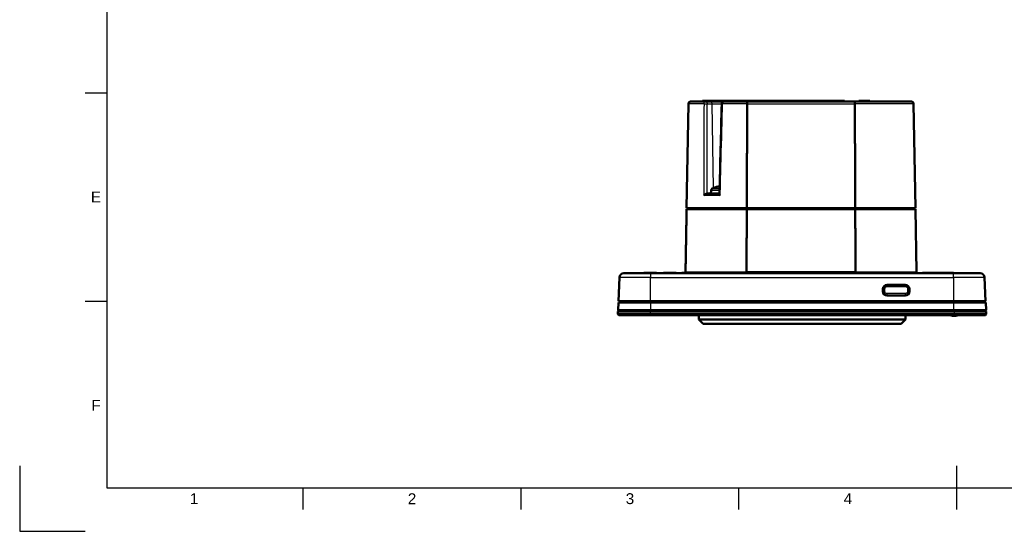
# Model space of a CAD drawing. Header units: millimetres. Extents: x 0 to 420, y 0 to 297.
# Tile 1 of 10: x 0 to 226, y 0 to 117. Entities that reach past the tile are written whole.
import ezdxf
from ezdxf.enums import TextEntityAlignment as Align

# ---------------------------------------------------------------- set-up
doc = ezdxf.new("R2010")
doc.units = ezdxf.units.MM
doc.header["$LTSCALE"] = 0.75
for name, color, linetype, lineweight in [('BORDER', 7, 'Continuous', 25), ('Visible', 7, 'Continuous', 50), ('Visible Narrow', 7, 'Continuous', 25)]:
    doc.layers.add(name, color=color, linetype=linetype, lineweight=lineweight)
doc.styles.add('FusionTitle', font='arial.ttf')

# ---------------------------------------------------------------- blocks, each defined once
blk = doc.blocks.new('ISO_A3_SHEET')
at = {"layer": 'BORDER'}
for p, q in [((20, 287), (20, 10)), ((15, 100.66667), (20, 100.66667)), ((15, 52.83334), (20, 52.83334)), ((215, 5), (215, 15)), ((20, 10), (410, 10)), ((65, 5), (65, 10)), ((115, 5), (115, 10)), ((165, 5), (165, 10))]:
    blk.add_line(p, q, dxfattribs=at)
at = {"layer": 'Defpoints'}
for p, q in [((0, 15), (0, 0)), ((0, 0), (15, 0))]:
    blk.add_line(p, q, dxfattribs=at)
at = {"layer": 'BORDER', "style": 'FusionTitle'}
for s, p in [('E', (17.5, 76.75001)), ('F', (17.5, 28.91668)), ('1', (40, 7.5)), ('2', (90, 7.5)), ('3', (140, 7.5)), ('4', (190, 7.5))]:
    blk.add_text(s, height=2.5, dxfattribs=at).set_placement(p, align=Align.MIDDLE)

msp = doc.modelspace()

# ---------------------------------------------------------------- linework, layer by layer
at = {"layer": 'Visible', "extrusion": (0, 1, -2.967e-13)}
for p, q in [((152.993, 74.161), (153.412, 98.17)), ((153.912, 98.661), (157.366, 98.661)), ((158.409, 98.861), (156.609, 98.861)), ((156.609, 98.661), (156.609, 98.861)), ((158.452, 98.661), (157.366, 98.661)), ((158.409, 98.861), (187.409, 98.861)), ((161.552, 98.661), (158.452, 98.661)), ((161.552, 98.661), (167.001, 98.661)), ((191.466, 98.661), (167.001, 98.661)), ((189.209, 98.861), (187.409, 98.861)), ((189.209, 98.661), (189.209, 98.861)), ((191.466, 98.661), (204.554, 98.661)), ((192.532, 98.861), (192.966, 98.861)), ((192.532, 98.661), (192.532, 98.861)), ((192.966, 98.861), (194.376, 98.861)), ((192.966, 98.661), (192.966, 98.861)), ((194.376, 98.861), (195.036, 98.861)), ((194.376, 98.661), (194.376, 98.861)), ((195.036, 98.661), (195.036, 98.861)), ((205.054, 98.17), (205.473, 74.161)), ((160.393, 79.124), (160.399, 79.038)), ((157.657, 77.561), (160.518, 77.561)), ((158.608, 78.273), (158.545, 77.561)), ((159.676, 79.041), (159.678, 79.038)), ((152.99, 73.961), (166.791, 73.961)), ((166.792, 74.161), (152.993, 74.161)), ((153.99, 73.961), (153.993, 74.161)), ((166.791, 73.961), (191.675, 73.961)), ((166.792, 74.161), (191.675, 74.161)), ((167.018, 73.961), (167.019, 74.161)), ((191.448, 73.961), (191.447, 74.161)), ((205.473, 74.161), (191.675, 74.161)), ((191.675, 73.961), (205.477, 73.961)), ((200.336, 74.161), (200.336, 73.961)), ((202.506, 74.161), (202.506, 73.961)), ((203.382, 74.161), (203.377, 73.961)), ((204.477, 73.961), (204.473, 74.161)), ((205.477, 73.961), (205.728, 59.556)), ((138.614, 59.261), (144.733, 59.261)), ((146.072, 59.361), (143.148, 59.361)), ((143.148, 59.261), (143.148, 59.361)), ((214.233, 59.261), (144.733, 59.261)), ((146.072, 59.261), (146.072, 59.361)), ((150.593, 59.361), (147.668, 59.361)), ((147.668, 59.261), (147.668, 59.361)), ((150.593, 59.261), (150.593, 59.361)), ((151.865, 59.361), (151.981, 59.361)), ((151.865, 59.261), (151.865, 59.361)), ((151.981, 59.361), (152.662, 59.361)), ((151.981, 59.261), (151.981, 59.361)), ((207.095, 59.361), (207.069, 59.361)), ((207.069, 59.261), (207.069, 59.361)), ((207.122, 59.361), (207.095, 59.361)), ((207.095, 59.261), (207.095, 59.361)), ((207.122, 59.361), (207.134, 59.361)), ((207.269, 59.361), (207.134, 59.361)), ((207.269, 59.361), (209.015, 59.361)), ((209.287, 59.361), (209.015, 59.361)), ((209.015, 59.261), (209.015, 59.361)), ((209.813, 59.361), (209.287, 59.361)), ((209.287, 59.261), (209.287, 59.361)), ((209.813, 59.361), (210.243, 59.361)), ((210.338, 59.361), (210.243, 59.361)), ((210.243, 59.261), (210.243, 59.361)), ((210.338, 59.361), (210.826, 59.361)), ((210.921, 59.361), (210.826, 59.361)), ((210.921, 59.361), (211.406, 59.361)), ((210.921, 59.261), (210.921, 59.361)), ((211.608, 59.361), (211.406, 59.361)), ((211.703, 59.361), (211.608, 59.361)), ((211.608, 59.261), (211.608, 59.361)), ((211.703, 59.361), (211.715, 59.361)), ((211.809, 59.361), (211.715, 59.361)), ((212.042, 59.361), (211.809, 59.361)), ((211.809, 59.261), (211.809, 59.361)), ((212.042, 59.361), (212.203, 59.361)), ((212.203, 59.361), (214.02, 59.361)), ((212.203, 59.261), (212.203, 59.361)), ((214.154, 59.361), (214.02, 59.361)), ((214.154, 59.361), (214.166, 59.361)), ((214.194, 59.361), (214.166, 59.361)), ((214.219, 59.361), (214.194, 59.361)), ((214.194, 59.261), (214.194, 59.361)), ((214.219, 59.261), (214.219, 59.361)), ((214.233, 59.261), (220.352, 59.261)), ((137.615, 58.305), (137.377, 52.861)), ((203.174, 56.481), (198.974, 56.481)), ((199.024, 56.611), (203.124, 56.611)), ((221.589, 52.861), (221.352, 58.305)), ((198.024, 55.111), (198.024, 55.611)), ((198.074, 55.582), (198.074, 54.983)), ((204.074, 54.983), (204.074, 55.582)), ((204.124, 55.611), (204.124, 55.111)), ((137.328, 52.561), (137.265, 50.761)), ((137.328, 52.561), (144.765, 52.561)), ((144.733, 52.861), (137.377, 52.861)), ((138.164, 52.561), (138.151, 52.861)), ((144.733, 52.861), (214.233, 52.861)), ((144.765, 52.561), (214.202, 52.561)), ((203.124, 54.111), (199.024, 54.111)), ((214.202, 52.561), (221.639, 52.561)), ((221.589, 52.861), (214.233, 52.861)), ((220.802, 52.561), (220.815, 52.861)), ((221.702, 50.761), (221.639, 52.561)), ((137.233, 50.461), (137.433, 50.661)), ((144.609, 50.461), (137.233, 50.461)), ((137.233, 50.461), (137.233, 49.861)), ((137.233, 49.861), (137.433, 49.661)), ((137.233, 49.861), (144.609, 49.861)), ((144.765, 50.761), (137.265, 50.761)), ((137.433, 50.661), (144.609, 50.661)), ((138.233, 50.661), (138.233, 50.761)), ((214.358, 50.661), (144.609, 50.661)), ((144.609, 50.461), (214.358, 50.461)), ((214.358, 49.861), (144.609, 49.861)), ((214.202, 50.761), (144.765, 50.761)), ((221.702, 50.761), (214.202, 50.761)), ((214.358, 50.661), (221.533, 50.661)), ((221.733, 50.461), (214.358, 50.461)), ((214.358, 49.861), (221.733, 49.861)), ((220.733, 50.661), (220.733, 50.761)), ((221.533, 50.661), (221.733, 50.461)), ((221.733, 49.861), (221.533, 49.661)), ((221.733, 50.461), (221.733, 49.861)), ((144.609, 49.661), (137.433, 49.661)), ((144.609, 49.661), (214.358, 49.661)), ((155.777, 48.661), (155.777, 49.661)), ((155.777, 48.661), (203.19, 48.661)), ((156.777, 47.661), (155.777, 48.661)), ((202.19, 47.661), (156.777, 47.661)), ((202.19, 47.661), (203.19, 48.661)), ((203.19, 48.661), (203.19, 49.661)), ((214.758, 49.461), (213.958, 49.461)), ((221.533, 49.661), (214.358, 49.661))]:
    msp.add_line(p, q, dxfattribs=at)
at = {"layer": 'Visible', "extrusion": (1e-16, 0, -1)}
for centre, radius, start, end in [((-153.912, 98.161), 0.5, 1.00002, 89.99998), ((-161.552, 98.161), 0.5, 4.77869, 90), ((-204.554, 98.161), 0.5, 90.00002, 178.99998), ((-159.139, 78.227), 0.533, 5, 58.17024), ((-160.545, 75.961), 3.2, 58.17024, 74.24448), ((-152.438, 59.561), 0.3, 181, 270), ((-206.028, 59.561), 0.3, 270, 359), ((-220.352, 58.261), 1, 90, 177.5), ((-199.024, 55.611), 1, 0, 90), ((-203.124, 55.611), 1, 90, 180), ((-199.024, 55.111), 1, 270, 0), ((-203.124, 55.111), 1, 180, 270), ((-213.958, 50.461), 1, 270, 306.8699), ((-214.758, 50.461), 1, 233.1301, 270)]:
    msp.add_arc(centre, radius, start, end, dxfattribs=at)
at = {"layer": 'Visible'}
msp.add_arc((138.614, 58.261), 1, 90, 177.5, dxfattribs=at)
for centre, major_axis, ratio, start_param, end_param in [((160.545, 75.966), (3.199, 0), 0.9975641, 1.7155998, 1.8452062), ((160.545, 76.521), (-3.039, 0), 0.8290376, 4.7088228, 4.7605754)]:
    msp.add_ellipse(centre, major_axis=major_axis, ratio=ratio, start_param=start_param, end_param=end_param, dxfattribs=at)
at = {"layer": 'Visible', "extrusion": (1e-16, 0, -1)}
for centre, major_axis, start_param, end_param in [((198.974, 55.582), (0.9, 0), 3.1415927, 4.712389), ((203.174, 55.582), (-0.9, 0), 1.5707963, 3.1415927), ((198.974, 54.983), (0.9, 0), 2.7507763, 3.1415927), ((203.174, 54.983), (-0.9, 0), 3.1415927, 3.532409)]:
    msp.add_ellipse(centre, major_axis=major_axis, ratio=0.9990482, start_param=start_param, end_param=end_param, dxfattribs=at)
at = {"layer": 'Visible'}
for points, degree in [([(160.515, 77.446), (160.694, 84.356), (160.873, 91.265), (161.053, 98.174)], 3), ([(152.99, 73.961), (152.864, 66.775), (152.738, 59.556)], 2), ([(195.684, 74.161), (195.687, 74.094), (195.69, 74.028), (195.693, 73.961)], 3)]:
    msp.add_open_spline(points, degree=degree, dxfattribs=at)
for points, weights in [([(166.887, 98.17), (166.839, 86.211), (166.792, 74.161)], [1.00000000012, 1.00000000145, 1.00000000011]), ([(191.58, 98.17), (191.627, 86.211), (191.675, 74.161)], [0.999999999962, 0.999999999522, 0.999999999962])]:
    msp.add_rational_spline(points, weights, degree=2, dxfattribs=at)
for points, knots in [([(167.001, 98.661), (166.988, 98.661), (166.976, 98.652), (166.964, 98.634), (166.961, 98.63), (166.959, 98.626), (166.956, 98.621), (166.947, 98.604), (166.938, 98.582), (166.93, 98.555), (166.927, 98.542), (166.923, 98.528), (166.92, 98.513), (166.913, 98.482), (166.907, 98.447), (166.902, 98.409), (166.899, 98.391), (166.897, 98.373), (166.896, 98.354), (166.891, 98.305), (166.888, 98.252), (166.887, 98.199), (166.887, 98.189), (166.887, 98.179), (166.887, 98.17)], [-0.078881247, -0.078881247, -0.078881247, -0.078881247, -0.062007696, -0.062007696, -0.062007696, -0.058279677, -0.058279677, -0.058279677, -0.04490864, -0.04490864, -0.04490864, -0.03842596, -0.03842596, -0.03842596, -0.025172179, -0.025172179, -0.025172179, -0.019081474, -0.019081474, -0.019081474, -0.002906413, -0.002906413, -0.002906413, 0, 0, 0, 0]), ([(191.466, 98.661), (191.478, 98.661), (191.491, 98.652), (191.503, 98.634), (191.505, 98.63), (191.508, 98.626), (191.511, 98.621), (191.52, 98.604), (191.528, 98.582), (191.536, 98.555), (191.54, 98.542), (191.544, 98.528), (191.547, 98.513), (191.554, 98.482), (191.56, 98.447), (191.565, 98.409), (191.567, 98.391), (191.569, 98.373), (191.571, 98.354), (191.576, 98.305), (191.579, 98.252), (191.58, 98.199), (191.58, 98.189), (191.58, 98.179), (191.58, 98.17)], [-0.000324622, -0.000324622, -0.000324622, -0.000324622, 0.016566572, 0.016566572, 0.016566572, 0.020298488, 0.020298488, 0.020298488, 0.033683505, 0.033683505, 0.033683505, 0.040172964, 0.040172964, 0.040172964, 0.053440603, 0.053440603, 0.053440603, 0.059537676, 0.059537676, 0.059537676, 0.075730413, 0.075730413, 0.075730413, 0.078639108, 0.078639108, 0.078639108, 0.078639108]), ([(160.393, 79.124), (160.392, 79.129), (160.384, 79.134), (160.352, 79.141), (160.329, 79.142), (160.301, 79.142), (160.274, 79.142), (160.239, 79.141), (160.163, 79.134), (160.122, 79.129), (160.084, 79.124)], [-0.023306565, -0.023306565, -0.023306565, -0.023306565, -0.011673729, -0.011673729, 0, 0, 0, 0.011673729, 0.011673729, 0.023306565, 0.023306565, 0.023306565, 0.023306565]), ([(157.657, 77.561), (157.619, 77.561), (157.578, 77.554), (157.489, 77.527), (157.443, 77.507), (157.323, 77.442), (157.254, 77.392), (157.149, 77.304), (157.105, 77.261), (157.024, 77.17), (156.988, 77.122), (156.957, 77.072), (156.956, 77.071), (156.955, 77.07)], [-0.089242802, -0.089242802, -0.089242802, -0.089242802, -0.076220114, -0.076220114, -0.062391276, -0.062391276, -0.039386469, -0.039386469, -0.020193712, -0.020193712, 0, 0, 0.000436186, 0.000436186, 0.000436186, 0.000436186]), ([(160.685, 77.07), (160.684, 77.071), (160.683, 77.072), (160.638, 77.134), (160.599, 77.195), (160.544, 77.306), (160.524, 77.358), (160.515, 77.42), (160.514, 77.434), (160.515, 77.446)], [-0.088093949, -0.088093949, -0.088093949, -0.088093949, -0.087698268, -0.087698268, -0.064712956, -0.064712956, -0.043309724, -0.043309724, -0.036594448, -0.036594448, -0.036594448, -0.036594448]), ([(166.668, 59.261), (166.677, 59.261), (166.686, 59.269), (166.694, 59.285), (166.702, 59.3), (166.709, 59.322), (166.715, 59.35), (166.721, 59.377), (166.726, 59.409), (166.73, 59.445), (166.733, 59.48), (166.735, 59.518), (166.735, 59.556)], [-0.000251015, -0.000251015, -0.000251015, -0.000251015, 0.012092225, 0.012092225, 0.012092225, 0.024012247, 0.024012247, 0.024012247, 0.03563423, 0.03563423, 0.03563423, 0.047100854, 0.047100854, 0.047100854, 0.047100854]), ([(191.732, 59.556), (191.732, 59.518), (191.734, 59.48), (191.737, 59.445), (191.74, 59.409), (191.745, 59.377), (191.751, 59.35), (191.757, 59.322), (191.765, 59.3), (191.773, 59.285), (191.781, 59.269), (191.79, 59.261), (191.799, 59.261)], [0, 0, 0, 0, 0.011455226, 0.011455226, 0.011455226, 0.023065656, 0.023065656, 0.023065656, 0.034973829, 0.034973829, 0.034973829, 0.047304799, 0.047304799, 0.047304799, 0.047304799])]:
    msp.add_open_spline(points, degree=3, knots=knots, dxfattribs=at)
at = {"layer": 'Visible', "extrusion": (-1.42003e-08, 5.57812e-11, 1)}
msp.add_rational_spline([(166.791, 73.961), (166.763, 66.775), (166.735, 59.556)], [1.00000000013, 1.00000000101, 1.00000000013], degree=2, dxfattribs=at)
at = {"layer": 'Visible', "extrusion": (-1.42003e-08, -5.57812e-11, -1)}
msp.add_rational_spline([(191.675, 73.961), (191.704, 66.775), (191.732, 59.556)], [1.00000000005, 1.00000000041, 1.00000000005], degree=2, dxfattribs=at)
at = {"layer": 'Visible Narrow', "extrusion": (0, 1, -2.967e-13)}
for p, q in [((156.978, 98.17), (153.412, 98.17)), ((156.978, 98.17), (156.976, 96.961)), ((157.718, 96.961), (157.72, 98.17)), ((157.72, 98.17), (158.806, 98.17)), ((158.409, 98.661), (158.409, 98.861)), ((158.806, 98.17), (161.053, 98.17)), ((158.806, 98.17), (159.045, 78.788)), ((161.206, 96.961), (161.238, 98.17)), ((166.887, 98.17), (161.238, 98.17)), ((166.887, 98.17), (191.58, 98.17)), ((187.409, 98.661), (187.409, 98.861)), ((205.054, 98.17), (191.58, 98.17)), ((160.685, 77.07), (156.955, 77.07)), ((160.536, 78.273), (158.608, 78.273)), ((158.858, 78.68), (160.547, 78.68)), ((203.764, 73.961), (203.769, 74.161)), ((203.861, 74.161), (203.864, 73.961)), ((144.733, 59.261), (144.733, 58.305)), ((152.738, 59.556), (166.735, 59.556)), ((191.732, 59.556), (166.735, 59.556)), ((191.732, 59.556), (205.728, 59.556)), ((207.122, 59.261), (207.122, 59.361)), ((207.134, 59.261), (207.134, 59.361)), ((207.269, 59.261), (207.269, 59.361)), ((209.813, 59.261), (209.813, 59.361)), ((210.338, 59.261), (210.338, 59.361)), ((210.826, 59.261), (210.826, 59.361)), ((211.406, 59.261), (211.406, 59.361)), ((211.703, 59.261), (211.703, 59.361)), ((211.715, 59.261), (211.715, 59.361)), ((212.042, 59.261), (212.042, 59.361)), ((214.02, 59.261), (214.02, 59.361)), ((214.154, 59.261), (214.154, 59.361)), ((214.166, 59.261), (214.166, 59.361)), ((214.233, 58.305), (214.233, 59.261)), ((144.733, 58.305), (137.615, 58.305)), ((144.733, 52.861), (144.733, 58.305)), ((144.733, 58.305), (214.233, 58.305)), ((198.974, 56.481), (198.974, 56.194)), ((203.174, 56.481), (203.174, 56.194)), ((214.233, 58.305), (214.233, 52.861)), ((221.352, 58.305), (214.233, 58.305)), ((198.074, 55.582), (198.161, 55.67)), ((198.161, 55.07), (198.074, 54.983)), ((198.161, 55.67), (198.161, 55.07)), ((198.461, 55.083), (198.461, 55.682)), ((198.974, 56.194), (203.174, 56.194)), ((198.974, 54.259), (198.974, 54.571)), ((203.174, 54.571), (198.974, 54.571)), ((198.974, 54.259), (203.174, 54.259)), ((198.974, 54.112), (198.974, 54.259)), ((203.174, 54.259), (203.174, 54.571)), ((203.174, 54.259), (203.174, 54.112)), ((203.686, 55.682), (203.686, 55.083)), ((203.986, 55.07), (203.986, 55.67)), ((203.986, 55.67), (204.074, 55.582)), ((204.074, 54.983), (203.986, 55.07)), ((144.733, 52.561), (144.733, 52.861)), ((144.765, 50.761), (144.765, 52.561)), ((214.202, 52.561), (214.202, 50.761)), ((214.233, 52.561), (214.233, 52.861)), ((144.609, 50.661), (144.609, 50.761)), ((144.609, 50.461), (144.609, 50.661)), ((144.609, 50.461), (144.609, 49.861)), ((144.609, 49.861), (144.609, 49.661)), ((214.358, 50.661), (214.358, 50.761)), ((214.358, 50.461), (214.358, 50.661)), ((214.358, 50.461), (214.358, 49.861)), ((214.358, 49.861), (214.358, 49.661))]:
    msp.add_line(p, q, dxfattribs=at)
at = {"layer": 'Visible Narrow', "extrusion": (1e-16, 0, -1)}
for centre, major_axis, ratio, start_param, end_param in [((157.366, 98.161), (0, 0.5), 0.777601, -1.553343, 0), ((157.366, 98.161), (-0.5, 0.001), 0.0260515, 0.6801064, 2.3560073), ((157.366, 98.161), (0, 0.5), 0.7071068, 0, 1.553343), ((158.452, 98.161), (0, 0.5), 0.7071068, 0, 1.553343), ((191.442, -109.509), (-24.631, 624.237), 0.0188723, 1.2728896, 1.2732249), ((198.461, 55.669), (-0.3, 0), 0.0436194, 0.0436332, 1.5707963), ((198.974, 55.682), (-0.512, 0), 0.9990482, 0, 1.5707963), ((198.974, 55.083), (0.512, 0), 0.9990482, 1.5707963, 3.1415927), ((203.174, 55.682), (0.512, 0), 0.9990482, -1.5707963, 0), ((203.174, 55.083), (-0.512, 0), 0.9990482, 3.1415927, 4.712389), ((203.686, 55.669), (-0.3, 0), 0.0436194, 1.5707963, 3.0979594), ((203.686, 55.07), (-0.3, 0), 0.0436194, 1.5707963, 3.0979594)]:
    msp.add_ellipse(centre, major_axis=major_axis, ratio=ratio, start_param=start_param, end_param=end_param, dxfattribs=at)
at = {"layer": 'Visible Narrow'}
for centre, major_axis, ratio, start_param, end_param in [((161.552, 98.161), (0, 0.5), 0.6287496, 0, 1.553343), ((198.974, 55.67), (0.812, 0), 0.9990482, 1.5707963, 3.1415927), ((203.174, 55.67), (-0.812, 0), 0.9990482, 3.1415927, 4.712389), ((198.461, 55.07), (-0.3, 0), 0.0436194, -1.5707963, -0.0436332), ((198.974, 55.07), (-0.812, 0), 0.9990482, 0, 1.5707963), ((203.174, 55.07), (0.812, 0), 0.9990482, 4.712389, 6.2831853)]:
    msp.add_ellipse(centre, major_axis=major_axis, ratio=ratio, start_param=start_param, end_param=end_param, dxfattribs=at)
at = {"layer": 'Visible Narrow', "extrusion": (-2.27787e-09, 2.6127e-12, 1)}
msp.add_open_spline([(156.976, 96.961), (156.971, 92.594), (156.967, 88.228), (156.962, 83.861)], degree=3, dxfattribs=at)
at = {"layer": 'Visible Narrow', "extrusion": (-2.25343e-09, 3.0731e-12, 1)}
msp.add_open_spline([(157.701, 83.861), (157.707, 88.228), (157.712, 92.594), (157.718, 96.961)], degree=3, dxfattribs=at)
at = {"layer": 'Visible Narrow', "extrusion": (-2.14073e-09, 5.63369e-11, 1)}
msp.add_open_spline([(160.862, 83.861), (160.977, 88.228), (161.091, 92.594), (161.206, 96.961)], degree=3, dxfattribs=at)
at = {"layer": 'Visible Narrow', "extrusion": (-2.60186e-08, 2.58822e-11, 1)}
msp.add_open_spline([(156.962, 83.861), (156.96, 81.597), (156.958, 79.333), (156.955, 77.07)], degree=3, dxfattribs=at)
at = {"layer": 'Visible Narrow', "extrusion": (-2.98874e-08, 3.62253e-11, 1)}
msp.add_open_spline([(157.694, 77.561), (157.696, 79.661), (157.699, 81.761), (157.701, 83.861)], degree=3, dxfattribs=at)
at = {"layer": 'Visible Narrow', "extrusion": (-2.44483e-08, 6.39437e-10, 1)}
msp.add_open_spline([(160.685, 77.07), (160.744, 79.333), (160.803, 81.597), (160.862, 83.861)], degree=3, dxfattribs=at)

# ---------------------------------------------------------------- block references
at = {"layer": 'BORDER'}
msp.add_blockref('ISO_A3_SHEET', (0, 0), dxfattribs=at)

doc.saveas('drawing.dxf')
